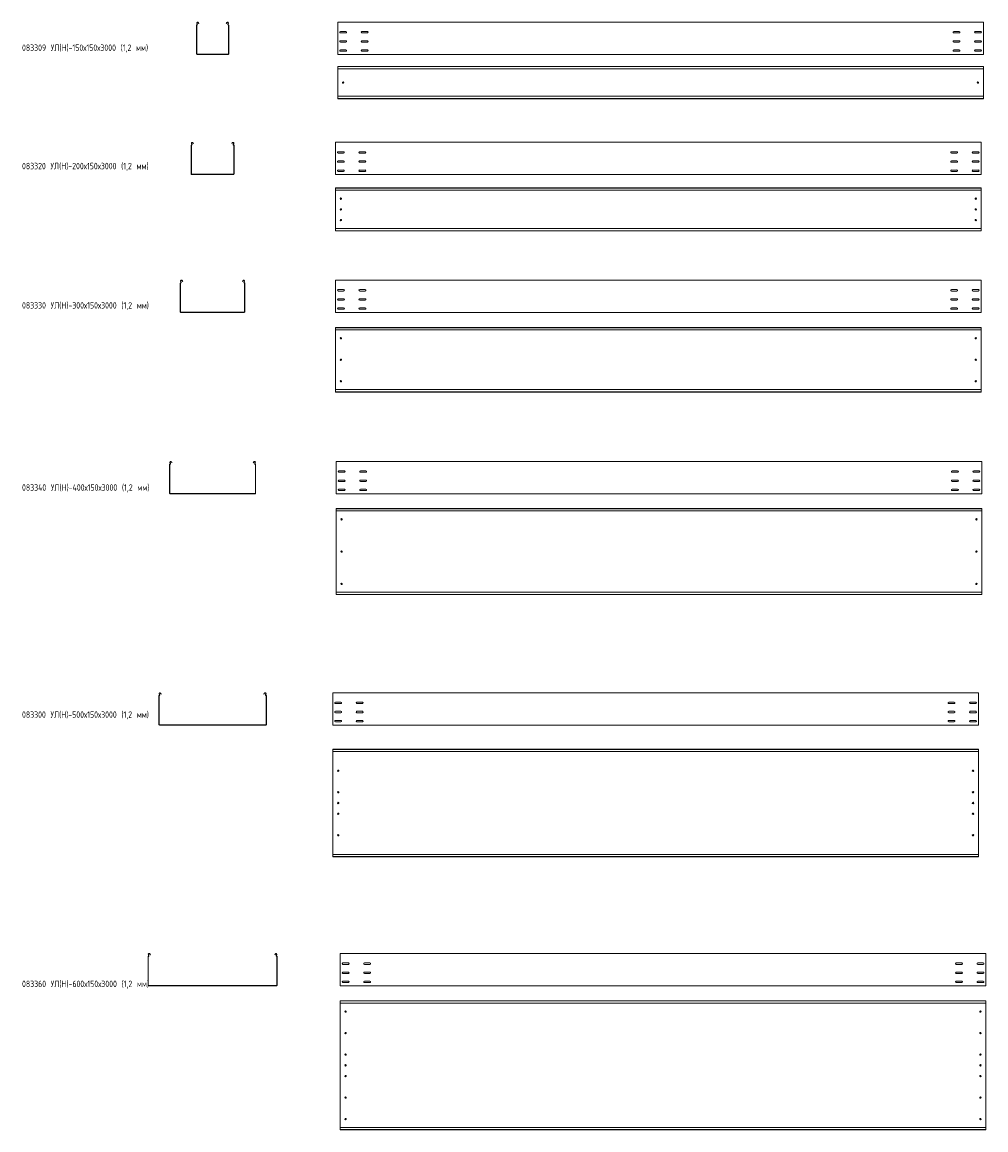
# Model space of a CAD drawing. Header units: millimetres. Extents: x -789 to 3689, y -6202 to -1054.
import ezdxf

# ---------------------------------------------------------------- set-up
doc = ezdxf.new("R2010")
doc.units = ezdxf.units.MM
doc.styles.add('SLDTEXTSTYLE0', font='TXT', dxfattribs={"width": 0.7, "bigfont": 'bigfont'})

msp = doc.modelspace()

# ---------------------------------------------------------------- linework, layer by layer
at = {"color": 7, "linetype": 'Continuous', "lineweight": 15}
for p, q in [((21.2, -1201.2), (21.2, -1068.2)), ((22.4, -1201.2), (22.4, -1068.2)), ((24, -1062.9), (22.7, -1060.5)), ((25, -1062.3), (23.8, -1059.9)), ((29.6, -1056.8), (31.3, -1060.1)), ((30.6, -1056.2), (32.4, -1059.5)), ((32.4, -1059.5), (31.3, -1060.1)), ((160, -1059.5), (161.7, -1056.2)), ((161, -1060.1), (160, -1059.5)), ((161, -1060.1), (162.8, -1056.8)), ((168.6, -1059.9), (167.3, -1062.3)), ((169.6, -1060.5), (168.4, -1062.9)), ((170, -1068.2), (170, -1201.2)), ((171.2, -1068.2), (171.2, -1201.2)), ((3677.8, -1053.9), (677.8, -1053.9)), ((677.8, -1060.5), (677.8, -1053.9)), ((677.8, -1062.9), (677.8, -1060.5)), ((677.8, -1066.4), (677.8, -1062.9)), ((677.8, -1068.2), (677.8, -1066.4)), ((677.8, -1201.2), (677.8, -1068.2)), ((3677.8, -1060.5), (3677.8, -1053.9)), ((3677.8, -1062.9), (3677.8, -1060.5)), ((3677.8, -1066.4), (3677.8, -1062.9)), ((3677.8, -1068.2), (3677.8, -1066.4)), ((3677.8, -1201.2), (3677.8, -1068.2)), ((715.6, -1097.6), (690.1, -1097.6)), ((690.1, -1104.1), (715.6, -1104.1)), ((815.6, -1097.6), (790.1, -1097.6)), ((790.1, -1104.1), (815.6, -1104.1)), ((3540.1, -1097.6), (3565.6, -1097.6)), ((3565.6, -1104.1), (3540.1, -1104.1)), ((3640.1, -1097.6), (3665.6, -1097.6)), ((3665.6, -1104.1), (3640.1, -1104.1)), ((715.6, -1140.1), (690.1, -1140.1)), ((690.1, -1146.6), (715.6, -1146.6)), ((715.6, -1182.6), (690.1, -1182.6)), ((815.6, -1140.1), (790.1, -1140.1)), ((790.1, -1146.6), (815.6, -1146.6)), ((815.6, -1182.6), (790.1, -1182.6)), ((3540.1, -1140.1), (3565.6, -1140.1)), ((3565.6, -1146.6), (3540.1, -1146.6)), ((3540.1, -1182.6), (3565.6, -1182.6)), ((3640.1, -1140.1), (3665.6, -1140.1)), ((3665.6, -1146.6), (3640.1, -1146.6)), ((3640.1, -1182.6), (3665.6, -1182.6)), ((168.5, -1202.7), (23.9, -1202.7)), ((168.5, -1203.9), (23.9, -1203.9)), ((677.8, -1203.9), (677.8, -1201.2)), ((3677.8, -1203.9), (677.8, -1203.9)), ((690.1, -1189.1), (715.6, -1189.1)), ((790.1, -1189.1), (815.6, -1189.1)), ((3565.6, -1189.1), (3540.1, -1189.1)), ((3665.6, -1189.1), (3640.1, -1189.1)), ((3677.8, -1203.9), (3677.8, -1201.2)), ((3677.8, -1259.6), (677.8, -1259.6)), ((677.8, -1260.6), (677.8, -1259.6)), ((3677.8, -1260.6), (677.8, -1260.6)), ((677.8, -1269.1), (677.8, -1260.6)), ((677.8, -1270.8), (677.8, -1269.1)), ((3677.8, -1270.8), (677.8, -1270.8)), ((677.8, -1270.8), (677.8, -1398.4)), ((3677.8, -1260.6), (3677.8, -1259.6)), ((3677.8, -1269.1), (3677.8, -1260.6)), ((3677.8, -1270.8), (3677.8, -1269.1)), ((3677.8, -1270.8), (3677.8, -1398.4)), ((3677.8, -1398.4), (677.8, -1398.4)), ((677.8, -1400.1), (677.8, -1398.4)), ((677.8, -1408.6), (677.8, -1400.1)), ((677.8, -1408.6), (3677.8, -1408.6)), ((677.8, -1409.6), (677.8, -1408.6)), ((3677.8, -1409.6), (677.8, -1409.6)), ((3677.8, -1400.1), (3677.8, -1398.4)), ((3677.8, -1408.6), (3677.8, -1400.1)), ((3677.8, -1409.6), (3677.8, -1408.6)), ((-3.8, -1759.6), (-3.8, -1626.7)), ((-2.6, -1759.6), (-2.6, -1626.7)), ((-1, -1621.3), (-2.3, -1619)), ((0, -1620.8), (-1.2, -1618.4)), ((4.6, -1615.3), (4.9, -1615.9)), ((4.9, -1615.9), (6, -1615.3)), ((6.3, -1618.6), (4.9, -1615.9)), ((5.6, -1614.7), (6, -1615.3)), ((6, -1615.3), (7.4, -1618)), ((7.4, -1618), (6.3, -1618.6)), ((185, -1618), (186.4, -1615.3)), ((186, -1618.6), (185, -1618)), ((187.4, -1615.9), (186, -1618.6)), ((186.4, -1615.3), (186.7, -1614.7)), ((186.4, -1615.3), (187.4, -1615.9)), ((187.4, -1615.9), (187.8, -1615.3)), ((193.6, -1618.4), (192.3, -1620.8)), ((194.6, -1619), (193.4, -1621.3)), ((195, -1626.7), (195, -1759.6)), ((196.2, -1626.7), (196.2, -1759.6)), ((3667.4, -1612.3), (667.4, -1612.3)), ((667.4, -1619), (667.4, -1612.3)), ((667.4, -1621.3), (667.4, -1619)), ((667.4, -1624.9), (667.4, -1621.3)), ((667.4, -1626.7), (667.4, -1624.9)), ((667.4, -1759.6), (667.4, -1626.7)), ((3667.4, -1619), (3667.4, -1612.3)), ((3667.4, -1621.3), (3667.4, -1619)), ((3667.4, -1624.9), (3667.4, -1621.3)), ((3667.4, -1626.7), (3667.4, -1624.9)), ((3667.4, -1759.6), (3667.4, -1626.7)), ((705.1, -1656.1), (679.6, -1656.1)), ((679.6, -1662.6), (705.1, -1662.6)), ((705.1, -1698.6), (679.6, -1698.6)), ((805.1, -1656.1), (779.6, -1656.1)), ((779.6, -1662.6), (805.1, -1662.6)), ((805.1, -1698.6), (779.6, -1698.6)), ((3529.6, -1656.1), (3555.1, -1656.1)), ((3555.1, -1662.6), (3529.6, -1662.6)), ((3529.6, -1698.6), (3555.1, -1698.6)), ((3629.6, -1656.1), (3655.1, -1656.1)), ((3655.1, -1662.6), (3629.6, -1662.6)), ((3629.6, -1698.6), (3655.1, -1698.6)), ((679.6, -1705.1), (705.1, -1705.1)), ((705.1, -1741.1), (679.6, -1741.1)), ((679.6, -1747.6), (705.1, -1747.6)), ((779.6, -1705.1), (805.1, -1705.1)), ((805.1, -1741.1), (779.6, -1741.1)), ((779.6, -1747.6), (805.1, -1747.6)), ((3555.1, -1705.1), (3529.6, -1705.1)), ((3529.6, -1741.1), (3555.1, -1741.1)), ((3555.1, -1747.6), (3529.6, -1747.6)), ((3655.1, -1705.1), (3629.6, -1705.1)), ((3629.6, -1741.1), (3655.1, -1741.1)), ((3655.1, -1747.6), (3629.6, -1747.6)), ((193.5, -1761.1), (-1.1, -1761.1)), ((193.5, -1762.3), (-1.1, -1762.3)), ((667.4, -1762.3), (667.4, -1759.6)), ((3667.4, -1762.3), (667.4, -1762.3)), ((3667.4, -1762.3), (3667.4, -1759.6)), ((3667.4, -1824.2), (667.4, -1824.2)), ((667.4, -1825.2), (667.4, -1824.2)), ((3667.4, -1825.2), (667.4, -1825.2)), ((667.4, -1833.6), (667.4, -1825.2)), ((667.4, -1834), (667.4, -1833.6)), ((667.4, -1834), (670.4, -1835.4)), ((667.4, -1834), (667.4, -2014.4)), ((3664.4, -1835.4), (670.4, -1835.4)), ((3664.4, -1835.4), (3667.4, -1834)), ((3667.4, -1825.2), (3667.4, -1824.2)), ((3667.4, -1833.6), (3667.4, -1825.2)), ((3667.4, -1834), (3667.4, -1833.6)), ((3667.4, -1834), (3667.4, -2014.4)), ((670.4, -2013), (667.4, -2014.4)), ((667.4, -2014.7), (667.4, -2014.4)), ((667.4, -2023.2), (667.4, -2014.7)), ((667.4, -2023.2), (3667.4, -2023.2)), ((667.4, -2024.2), (667.4, -2023.2)), ((3667.4, -2024.2), (667.4, -2024.2)), ((3664.4, -2013), (670.4, -2013)), ((3667.4, -2014.4), (3664.4, -2013)), ((3667.4, -2014.7), (3667.4, -2014.4)), ((3667.4, -2023.2), (3667.4, -2014.7)), ((3667.4, -2024.2), (3667.4, -2023.2)), ((-51, -2262.2), (-52.3, -2259.8)), ((-50, -2261.7), (-51.2, -2259.3)), ((-45.4, -2256.2), (-45.1, -2256.8)), ((-45.1, -2256.8), (-44, -2256.2)), ((-43.7, -2259.4), (-45.1, -2256.8)), ((-44.4, -2255.6), (-44, -2256.2)), ((-44, -2256.2), (-42.6, -2258.9)), ((-42.6, -2258.9), (-43.7, -2259.4)), ((235, -2258.9), (236.4, -2256.2)), ((236, -2259.4), (235, -2258.9)), ((237.4, -2256.8), (236, -2259.4)), ((236.4, -2256.2), (236.7, -2255.6)), ((236.4, -2256.2), (237.4, -2256.8)), ((237.4, -2256.8), (237.8, -2256.2)), ((243.6, -2259.3), (242.3, -2261.7)), ((244.6, -2259.8), (243.4, -2262.2)), ((3667.5, -2253.2), (667.5, -2253.2)), ((667.5, -2259.8), (667.5, -2253.2)), ((667.5, -2262.2), (667.5, -2259.8)), ((667.5, -2265.8), (667.5, -2262.2)), ((3667.5, -2259.8), (3667.5, -2253.2)), ((3667.5, -2262.2), (3667.5, -2259.8)), ((3667.5, -2265.8), (3667.5, -2262.2)), ((-53.8, -2400.5), (-53.8, -2267.5)), ((-52.6, -2400.5), (-52.6, -2267.5)), ((245, -2267.5), (245, -2400.5)), ((246.2, -2267.5), (246.2, -2400.5)), ((667.5, -2267.5), (667.5, -2265.8)), ((667.5, -2400.5), (667.5, -2267.5)), ((705.2, -2297), (679.7, -2297)), ((679.7, -2303.5), (705.2, -2303.5)), ((805.2, -2297), (779.7, -2297)), ((779.7, -2303.5), (805.2, -2303.5)), ((3529.7, -2297), (3555.2, -2297)), ((3555.2, -2303.5), (3529.7, -2303.5)), ((3629.7, -2297), (3655.2, -2297)), ((3655.2, -2303.5), (3629.7, -2303.5)), ((3667.5, -2267.5), (3667.5, -2265.8)), ((3667.5, -2400.5), (3667.5, -2267.5)), ((705.2, -2339.5), (679.7, -2339.5)), ((679.7, -2346), (705.2, -2346)), ((805.2, -2339.5), (779.7, -2339.5)), ((779.7, -2346), (805.2, -2346)), ((3529.7, -2339.5), (3555.2, -2339.5)), ((3555.2, -2346), (3529.7, -2346)), ((3629.7, -2339.5), (3655.2, -2339.5)), ((3655.2, -2346), (3629.7, -2346)), ((243.5, -2402), (-51.1, -2402)), ((243.5, -2403.2), (-51.1, -2403.2)), ((667.5, -2403.2), (667.5, -2400.5)), ((3667.5, -2403.2), (667.5, -2403.2)), ((705.2, -2382), (679.7, -2382)), ((679.7, -2388.5), (705.2, -2388.5)), ((805.2, -2382), (779.7, -2382)), ((779.7, -2388.5), (805.2, -2388.5)), ((3529.7, -2382), (3555.2, -2382)), ((3555.2, -2388.5), (3529.7, -2388.5)), ((3629.7, -2382), (3655.2, -2382)), ((3655.2, -2388.5), (3629.7, -2388.5)), ((3667.5, -2403.2), (3667.5, -2400.5)), ((3667.5, -2473), (667.5, -2473)), ((667.5, -2474), (667.5, -2473)), ((3667.5, -2474), (667.5, -2474)), ((667.5, -2482.5), (667.5, -2474)), ((667.5, -2482.8), (667.5, -2482.5)), ((667.5, -2482.8), (670.5, -2484.2)), ((667.5, -2482.8), (667.5, -2763.2)), ((3664.5, -2484.2), (670.5, -2484.2)), ((3664.5, -2484.2), (3667.5, -2482.8)), ((3667.5, -2474), (3667.5, -2473)), ((3667.5, -2482.5), (3667.5, -2474)), ((3667.5, -2482.8), (3667.5, -2482.5)), ((3667.5, -2482.8), (3667.5, -2763.2)), ((670.5, -2761.8), (667.5, -2763.2)), ((667.5, -2763.6), (667.5, -2763.2)), ((667.5, -2772), (667.5, -2763.6)), ((667.5, -2772), (3667.5, -2772)), ((667.5, -2773), (667.5, -2772)), ((3667.5, -2773), (667.5, -2773)), ((3664.5, -2761.8), (670.5, -2761.8)), ((3667.5, -2763.2), (3664.5, -2761.8)), ((3667.5, -2763.6), (3667.5, -2763.2)), ((3667.5, -2772), (3667.5, -2763.6)), ((3667.5, -2773), (3667.5, -2772)), ((-103.8, -3243.3), (-103.8, -3110.3)), ((-102.6, -3243.3), (-102.6, -3110.3)), ((-101, -3105), (-102.3, -3102.6)), ((-100, -3104.4), (-101.2, -3102)), ((-95.4, -3098.9), (-95.1, -3099.6)), ((-95.1, -3099.6), (-94, -3099)), ((-93.7, -3102.2), (-95.1, -3099.6)), ((-94.4, -3098.4), (-94, -3099)), ((-94, -3099), (-92.6, -3101.6)), ((-92.6, -3101.6), (-93.7, -3102.2)), ((285, -3101.6), (286.4, -3099)), ((286, -3102.2), (285, -3101.6)), ((287.4, -3099.6), (286, -3102.2)), ((286.4, -3099), (286.7, -3098.4)), ((286.4, -3099), (287.4, -3099.6)), ((287.4, -3099.6), (287.8, -3098.9)), ((293.6, -3102), (292.3, -3104.4)), ((294.6, -3102.6), (293.4, -3105)), ((295, -3110.3), (295, -3243.3)), ((296.2, -3110.3), (296.2, -3243.3)), ((3670.6, -3096), (670.6, -3096)), ((670.6, -3102.6), (670.6, -3096)), ((670.6, -3105), (670.6, -3102.6)), ((670.6, -3108.6), (670.6, -3105)), ((670.6, -3110.3), (670.6, -3108.6)), ((670.6, -3243.3), (670.6, -3110.3)), ((708.4, -3139.7), (682.9, -3139.7)), ((808.4, -3139.7), (782.9, -3139.7)), ((3532.9, -3139.7), (3558.4, -3139.7)), ((3632.9, -3139.7), (3658.4, -3139.7)), ((3670.6, -3102.6), (3670.6, -3096)), ((3670.6, -3105), (3670.6, -3102.6)), ((3670.6, -3108.6), (3670.6, -3105)), ((3670.6, -3110.3), (3670.6, -3108.6)), ((3670.6, -3243.3), (3670.6, -3110.3)), ((682.9, -3146.2), (708.4, -3146.2)), ((708.4, -3182.2), (682.9, -3182.2)), ((682.9, -3188.7), (708.4, -3188.7)), ((782.9, -3146.2), (808.4, -3146.2)), ((808.4, -3182.2), (782.9, -3182.2)), ((782.9, -3188.7), (808.4, -3188.7)), ((3558.4, -3146.2), (3532.9, -3146.2)), ((3532.9, -3182.2), (3558.4, -3182.2)), ((3558.4, -3188.7), (3532.9, -3188.7)), ((3658.4, -3146.2), (3632.9, -3146.2)), ((3632.9, -3182.2), (3658.4, -3182.2)), ((3658.4, -3188.7), (3632.9, -3188.7)), ((670.6, -3246), (670.6, -3243.3)), ((708.4, -3224.7), (682.9, -3224.7)), ((682.9, -3231.2), (708.4, -3231.2)), ((808.4, -3224.7), (782.9, -3224.7)), ((782.9, -3231.2), (808.4, -3231.2)), ((3532.9, -3224.7), (3558.4, -3224.7)), ((3558.4, -3231.2), (3532.9, -3231.2)), ((3632.9, -3224.7), (3658.4, -3224.7)), ((3658.4, -3231.2), (3632.9, -3231.2)), ((3670.6, -3246), (3670.6, -3243.3)), ((293.5, -3244.8), (-101.1, -3244.8)), ((293.5, -3246), (-101.1, -3246)), ((3670.6, -3246), (670.6, -3246)), ((3670.6, -3314.7), (670.6, -3314.7)), ((670.6, -3315.7), (670.6, -3314.7)), ((3670.6, -3315.7), (670.6, -3315.7)), ((670.6, -3324.2), (670.6, -3315.7)), ((670.6, -3324.5), (670.6, -3324.2)), ((670.6, -3324.5), (673.6, -3325.9)), ((670.6, -3324.5), (670.6, -3704.9)), ((3667.6, -3325.9), (673.6, -3325.9)), ((3667.6, -3325.9), (3670.6, -3324.5)), ((3670.6, -3315.7), (3670.6, -3314.7)), ((3670.6, -3324.2), (3670.6, -3315.7)), ((3670.6, -3324.5), (3670.6, -3324.2)), ((3670.6, -3324.5), (3670.6, -3704.9)), ((673.6, -3703.5), (670.6, -3704.9)), ((670.6, -3705.3), (670.6, -3704.9)), ((670.6, -3713.7), (670.6, -3705.3)), ((3667.6, -3703.5), (673.6, -3703.5)), ((3670.6, -3704.9), (3667.6, -3703.5)), ((3670.6, -3705.3), (3670.6, -3704.9)), ((3670.6, -3713.7), (3670.6, -3705.3)), ((670.6, -3713.7), (3670.6, -3713.7)), ((670.6, -3714.7), (670.6, -3713.7)), ((3670.6, -3714.7), (670.6, -3714.7)), ((3670.6, -3714.7), (3670.6, -3713.7)), ((-153.8, -4318.1), (-153.8, -4185.1)), ((-152.6, -4318.1), (-152.6, -4185.1)), ((-151, -4179.8), (-152.3, -4177.4)), ((-150, -4179.2), (-151.2, -4176.8)), ((-145.4, -4173.7), (-145.1, -4174.4)), ((-145.1, -4174.4), (-144, -4173.8)), ((-143.7, -4177), (-145.1, -4174.4)), ((-144.4, -4173.2), (-144, -4173.8)), ((-144, -4173.8), (-142.6, -4176.4)), ((-142.6, -4176.4), (-143.7, -4177)), ((335, -4176.4), (336.4, -4173.8)), ((336, -4177), (335, -4176.4)), ((337.4, -4174.4), (336, -4177)), ((336.4, -4173.8), (336.7, -4173.2)), ((336.4, -4173.8), (337.4, -4174.4)), ((337.4, -4174.4), (337.8, -4173.7)), ((343.6, -4176.8), (342.3, -4179.2)), ((344.6, -4177.4), (343.4, -4179.8)), ((345, -4185.1), (345, -4318.1)), ((346.2, -4185.1), (346.2, -4318.1)), ((3654.8, -4170.8), (654.8, -4170.8)), ((654.8, -4177.4), (654.8, -4170.8)), ((654.8, -4179.8), (654.8, -4177.4)), ((654.8, -4183.4), (654.8, -4179.8)), ((654.8, -4185.1), (654.8, -4183.4)), ((654.8, -4318.1), (654.8, -4185.1)), ((692.5, -4214.5), (667, -4214.5)), ((667, -4221), (692.5, -4221)), ((792.5, -4214.5), (767, -4214.5)), ((767, -4221), (792.5, -4221)), ((3517, -4214.5), (3542.5, -4214.5)), ((3542.5, -4221), (3517, -4221)), ((3617, -4214.5), (3642.5, -4214.5)), ((3642.5, -4221), (3617, -4221)), ((3654.8, -4177.4), (3654.8, -4170.8)), ((3654.8, -4179.8), (3654.8, -4177.4)), ((3654.8, -4183.4), (3654.8, -4179.8)), ((3654.8, -4185.1), (3654.8, -4183.4)), ((3654.8, -4318.1), (3654.8, -4185.1)), ((692.5, -4257), (667, -4257)), ((667, -4263.5), (692.5, -4263.5)), ((792.5, -4257), (767, -4257)), ((767, -4263.5), (792.5, -4263.5)), ((3517, -4257), (3542.5, -4257)), ((3542.5, -4263.5), (3517, -4263.5)), ((3617, -4257), (3642.5, -4257)), ((3642.5, -4263.5), (3617, -4263.5)), ((343.5, -4319.6), (-151.1, -4319.6)), ((343.5, -4320.8), (-151.1, -4320.8)), ((654.8, -4320.8), (654.8, -4318.1)), ((3654.8, -4320.8), (654.8, -4320.8)), ((692.5, -4299.5), (667, -4299.5)), ((667, -4306), (692.5, -4306)), ((792.5, -4299.5), (767, -4299.5)), ((767, -4306), (792.5, -4306)), ((3517, -4299.5), (3542.5, -4299.5)), ((3542.5, -4306), (3517, -4306)), ((3617, -4299.5), (3642.5, -4299.5)), ((3642.5, -4306), (3617, -4306)), ((3654.8, -4320.8), (3654.8, -4318.1)), ((3654.8, -4433.3), (654.8, -4433.3)), ((654.8, -4434.3), (654.8, -4433.3)), ((3654.8, -4434.3), (654.8, -4434.3)), ((654.8, -4442.8), (654.8, -4434.3)), ((654.8, -4443.1), (654.8, -4442.8)), ((654.8, -4443.1), (657.8, -4444.5)), ((654.8, -4443.1), (654.8, -4923.5)), ((3651.8, -4444.5), (657.8, -4444.5)), ((3651.8, -4444.5), (3654.8, -4443.1)), ((3654.8, -4434.3), (3654.8, -4433.3)), ((3654.8, -4442.8), (3654.8, -4434.3)), ((3654.8, -4443.1), (3654.8, -4442.8)), ((3654.8, -4443.1), (3654.8, -4923.5)), ((657.8, -4922.1), (654.8, -4923.5)), ((654.8, -4923.8), (654.8, -4923.5)), ((654.8, -4932.3), (654.8, -4923.8)), ((654.8, -4932.3), (3654.8, -4932.3)), ((654.8, -4933.3), (654.8, -4932.3)), ((3654.8, -4933.3), (654.8, -4933.3)), ((3651.8, -4922.1), (657.8, -4922.1)), ((3654.8, -4923.5), (3651.8, -4922.1)), ((3654.8, -4923.8), (3654.8, -4923.5)), ((3654.8, -4932.3), (3654.8, -4923.8)), ((3654.8, -4933.3), (3654.8, -4932.3)), ((-203.8, -5530.3), (-203.8, -5397.3)), ((-202.6, -5530.3), (-202.6, -5397.3)), ((-201, -5392), (-202.3, -5389.7)), ((-200, -5391.5), (-201.2, -5389.1)), ((-195.4, -5386), (-193.7, -5389.3)), ((-194.4, -5385.4), (-192.6, -5388.7)), ((-192.6, -5388.7), (-193.7, -5389.3)), ((385, -5388.7), (386.7, -5385.4)), ((386, -5389.3), (385, -5388.7)), ((386, -5389.3), (387.8, -5386)), ((393.6, -5389.1), (392.3, -5391.5)), ((394.6, -5389.7), (393.4, -5392)), ((395, -5397.3), (395, -5530.3)), ((396.2, -5397.3), (396.2, -5530.3)), ((3689.4, -5383), (689.4, -5383)), ((689.4, -5389.7), (689.4, -5383)), ((689.4, -5392), (689.4, -5389.7)), ((689.4, -5395.6), (689.4, -5392)), ((689.4, -5397.3), (689.4, -5395.6)), ((689.4, -5530.3), (689.4, -5397.3)), ((3689.4, -5389.7), (3689.4, -5383)), ((3689.4, -5392), (3689.4, -5389.7)), ((3689.4, -5395.6), (3689.4, -5392)), ((3689.4, -5397.3), (3689.4, -5395.6)), ((3689.4, -5530.3), (3689.4, -5397.3)), ((727.2, -5426.8), (701.7, -5426.8)), ((701.7, -5433.3), (727.2, -5433.3)), ((827.2, -5426.8), (801.7, -5426.8)), ((801.7, -5433.3), (827.2, -5433.3)), ((3551.7, -5426.8), (3577.2, -5426.8)), ((3577.2, -5433.3), (3551.7, -5433.3)), ((3651.7, -5426.8), (3677.2, -5426.8)), ((3677.2, -5433.3), (3651.7, -5433.3)), ((727.2, -5469.3), (701.7, -5469.3)), ((701.7, -5475.8), (727.2, -5475.8)), ((827.2, -5469.3), (801.7, -5469.3)), ((801.7, -5475.8), (827.2, -5475.8)), ((3551.7, -5469.3), (3577.2, -5469.3)), ((3577.2, -5475.8), (3551.7, -5475.8)), ((3651.7, -5469.3), (3677.2, -5469.3)), ((3677.2, -5475.8), (3651.7, -5475.8)), ((393.5, -5531.8), (-201.1, -5531.8)), ((393.5, -5533), (-201.1, -5533)), ((689.4, -5533), (689.4, -5530.3)), ((3689.4, -5533), (689.4, -5533)), ((727.2, -5511.8), (701.7, -5511.8)), ((701.7, -5518.3), (727.2, -5518.3)), ((827.2, -5511.8), (801.7, -5511.8)), ((801.7, -5518.3), (827.2, -5518.3)), ((3551.7, -5511.8), (3577.2, -5511.8)), ((3577.2, -5518.3), (3551.7, -5518.3)), ((3651.7, -5511.8), (3677.2, -5511.8)), ((3677.2, -5518.3), (3651.7, -5518.3)), ((3689.4, -5533), (3689.4, -5530.3)), ((3689.4, -5602.5), (689.4, -5602.5)), ((689.4, -5603.5), (689.4, -5602.5)), ((3689.4, -5603.5), (689.4, -5603.5)), ((689.4, -5611.9), (689.4, -5603.5)), ((689.4, -5613.7), (689.4, -5611.9)), ((3689.4, -5603.5), (3689.4, -5602.5)), ((3689.4, -5611.9), (3689.4, -5603.5)), ((3689.4, -5613.7), (3689.4, -5611.9)), ((3689.4, -5613.7), (689.4, -5613.7)), ((689.4, -5613.7), (689.4, -6191.3)), ((3689.4, -5613.7), (3689.4, -6191.3)), ((3689.4, -6191.3), (689.4, -6191.3)), ((689.4, -6193), (689.4, -6191.3)), ((689.4, -6201.5), (689.4, -6193)), ((689.4, -6201.5), (3689.4, -6201.5)), ((689.4, -6202.5), (689.4, -6201.5)), ((3689.4, -6202.5), (689.4, -6202.5)), ((3689.4, -6193), (3689.4, -6191.3)), ((3689.4, -6201.5), (3689.4, -6193)), ((3689.4, -6202.5), (3689.4, -6201.5))]:
    msp.add_line(p, q, dxfattribs=at)
for centre in [(702.8, -1334.6), (3652.8, -1334.6), (692.4, -1874.2), (3642.4, -1874.2), (692.4, -1924.2), (3642.4, -1924.2), (692.4, -1974.2), (3642.4, -1974.2), (692.5, -2523), (3642.5, -2523), (692.5, -2623), (3642.5, -2623), (692.5, -2723), (3642.5, -2723), (695.6, -3364.7), (3645.6, -3364.7), (695.6, -3514.7), (3645.6, -3514.7), (695.6, -3664.7), (3645.6, -3664.7), (679.8, -4533.3), (3629.8, -4533.3), (679.8, -4633.3), (3629.8, -4633.3), (679.8, -4683.3), (3629.8, -4683.3), (679.8, -4733.3), (3629.8, -4733.3), (679.8, -4833.3), (3629.8, -4833.3), (714.4, -5652.5), (3664.4, -5652.5), (714.4, -5752.5), (3664.4, -5752.5), (714.4, -5852.5), (3664.4, -5852.5), (714.4, -5902.5), (3664.4, -5902.5), (714.4, -5952.5), (3664.4, -5952.5), (714.4, -6052.5), (3664.4, -6052.5), (714.4, -6152.5), (3664.4, -6152.5)]:
    msp.add_circle(centre, 3.25, dxfattribs=at)
for centre, radius, start, end in [((23, -1068.2), 1.8, 106.2863, 180), ((26.7, -1058.4), 4.5, 28.0725, 208.0725), ((23, -1068.2), 0.6, 106.2863, 180), ((21.8, -1064), 2.5, 286.2863, 28.0725), ((21.8, -1064), 3.7, 286.2863, 28.0725), ((26.7, -1058.4), 3.3, 28.0725, 208.0725), ((165.7, -1058.4), 4.5, 331.9275, 151.9275), ((165.7, -1058.4), 3.3, 331.9275, 151.9275), ((170.6, -1064), 3.7, 151.9275, 253.7137), ((170.6, -1064), 2.5, 151.9275, 253.7137), ((169.4, -1068.2), 0.6, 0, 73.7137), ((169.4, -1068.2), 1.8, 0, 73.7137), ((690.1, -1100.9), 3.25, 90, 270), ((715.6, -1100.9), 3.25, 270, 90), ((790.1, -1100.9), 3.25, 90, 270), ((815.6, -1100.9), 3.25, 270, 90), ((3540.1, -1100.9), 3.25, 90, 270), ((3565.6, -1100.9), 3.25, 270, 90), ((3640.1, -1100.9), 3.25, 90, 270), ((3665.6, -1100.9), 3.25, 270, 90), ((690.1, -1143.4), 3.25, 90, 270), ((690.1, -1185.9), 3.25, 90, 270), ((715.6, -1143.4), 3.25, 270, 90), ((715.6, -1185.9), 3.25, 270, 90), ((790.1, -1143.4), 3.25, 90, 270), ((790.1, -1185.9), 3.25, 90, 270), ((815.6, -1143.4), 3.25, 270, 90), ((815.6, -1185.9), 3.25, 270, 90), ((3540.1, -1143.4), 3.25, 90, 270), ((3540.1, -1185.9), 3.25, 90, 270), ((3565.6, -1143.4), 3.25, 270, 90), ((3565.6, -1185.9), 3.25, 270, 90), ((3640.1, -1143.4), 3.25, 90, 270), ((3640.1, -1185.9), 3.25, 90, 270), ((3665.6, -1143.4), 3.25, 270, 90), ((3665.6, -1185.9), 3.25, 270, 90), ((23.9, -1201.2), 2.7, 180, 270), ((23.9, -1201.2), 1.5, 180, 270), ((168.5, -1201.2), 2.7, 270, 0), ((168.5, -1201.2), 1.5, 270, 0), ((-2, -1626.7), 1.8, 106.2863, 180), ((1.7, -1616.8), 4.5, 28.0725, 208.0725), ((-2, -1626.7), 0.6, 106.2863, 180), ((-3.2, -1622.5), 2.5, 286.2863, 28.0725), ((-3.2, -1622.5), 3.7, 286.2863, 28.0725), ((1.7, -1616.8), 3.3, 28.0725, 208.0725), ((190.7, -1616.8), 4.5, 331.9275, 151.9275), ((190.7, -1616.8), 3.3, 331.9275, 151.9275), ((195.6, -1622.5), 3.7, 151.9275, 253.7137), ((195.6, -1622.5), 2.5, 151.9275, 253.7137), ((194.4, -1626.7), 0.6, 0, 73.7137), ((194.4, -1626.7), 1.8, 0, 73.7137), ((679.6, -1659.3), 3.25, 90, 270), ((679.6, -1701.8), 3.25, 90, 270), ((705.1, -1659.3), 3.25, 270, 90), ((705.1, -1701.8), 3.25, 270, 90), ((779.6, -1659.3), 3.25, 90, 270), ((779.6, -1701.8), 3.25, 90, 270), ((805.1, -1659.3), 3.25, 270, 90), ((805.1, -1701.8), 3.25, 270, 90), ((3529.6, -1659.3), 3.25, 90, 270), ((3529.6, -1701.8), 3.25, 90, 270), ((3555.1, -1659.3), 3.25, 270, 90), ((3555.1, -1701.8), 3.25, 270, 90), ((3629.6, -1659.3), 3.25, 90, 270), ((3629.6, -1701.8), 3.25, 90, 270), ((3655.1, -1659.3), 3.25, 270, 90), ((3655.1, -1701.8), 3.25, 270, 90), ((679.6, -1744.3), 3.25, 90, 270), ((705.1, -1744.3), 3.25, 270, 90), ((779.6, -1744.3), 3.25, 90, 270), ((805.1, -1744.3), 3.25, 270, 90), ((3529.6, -1744.3), 3.25, 90, 270), ((3555.1, -1744.3), 3.25, 270, 90), ((3629.6, -1744.3), 3.25, 90, 270), ((3655.1, -1744.3), 3.25, 270, 90), ((-1.1, -1759.6), 2.7, 180, 270), ((-1.1, -1759.6), 1.5, 180, 270), ((193.5, -1759.6), 1.5, 270, 0), ((193.5, -1759.6), 2.7, 270, 0), ((-48.3, -2257.7), 4.5, 28.0725, 208.0725), ((-53.2, -2263.4), 2.5, 286.2863, 28.0725), ((-53.2, -2263.4), 3.7, 286.2863, 28.0725), ((-48.3, -2257.7), 3.3, 28.0725, 208.0725), ((240.7, -2257.7), 4.5, 331.9275, 151.9275), ((240.7, -2257.7), 3.3, 331.9275, 151.9275), ((245.6, -2263.4), 3.7, 151.9275, 253.7137), ((245.6, -2263.4), 2.5, 151.9275, 253.7137), ((-52, -2267.5), 1.8, 106.2863, 180), ((-52, -2267.5), 0.6, 106.2863, 180), ((244.4, -2267.5), 0.6, 0, 73.7137), ((244.4, -2267.5), 1.8, 0, 73.7137), ((679.7, -2300.2), 3.25, 90, 270), ((705.2, -2300.2), 3.25, 270, 90), ((779.7, -2300.2), 3.25, 90, 270), ((805.2, -2300.2), 3.25, 270, 90), ((3529.7, -2300.2), 3.25, 90, 270), ((3555.2, -2300.2), 3.25, 270, 90), ((3629.7, -2300.2), 3.25, 90, 270), ((3655.2, -2300.2), 3.25, 270, 90), ((679.7, -2342.7), 3.25, 90, 270), ((705.2, -2342.7), 3.25, 270, 90), ((779.7, -2342.7), 3.25, 90, 270), ((805.2, -2342.7), 3.25, 270, 90), ((3529.7, -2342.7), 3.25, 90, 270), ((3555.2, -2342.7), 3.25, 270, 90), ((3629.7, -2342.7), 3.25, 90, 270), ((3655.2, -2342.7), 3.25, 270, 90), ((-51.1, -2400.5), 2.7, 180, 270), ((-51.1, -2400.5), 1.5, 180, 270), ((243.5, -2400.5), 1.5, 270, 0), ((243.5, -2400.5), 2.7, 270, 0), ((679.7, -2385.2), 3.25, 90, 270), ((705.2, -2385.2), 3.25, 270, 90), ((779.7, -2385.2), 3.25, 90, 270), ((805.2, -2385.2), 3.25, 270, 90), ((3529.7, -2385.2), 3.25, 90, 270), ((3555.2, -2385.2), 3.25, 270, 90), ((3629.7, -2385.2), 3.25, 90, 270), ((3655.2, -2385.2), 3.25, 270, 90), ((-102, -3110.3), 1.8, 106.2863, 180), ((-98.3, -3100.5), 4.5, 28.0725, 208.0725), ((-102, -3110.3), 0.6, 106.2863, 180), ((-103.2, -3106.2), 2.5, 286.2863, 28.0725), ((-103.2, -3106.2), 3.7, 286.2863, 28.0725), ((-98.3, -3100.5), 3.3, 28.0725, 208.0725), ((290.7, -3100.5), 4.5, 331.9275, 151.9275), ((290.7, -3100.5), 3.3, 331.9275, 151.9275), ((295.6, -3106.2), 3.7, 151.9275, 253.7137), ((295.6, -3106.2), 2.5, 151.9275, 253.7137), ((294.4, -3110.3), 0.6, 0, 73.7137), ((294.4, -3110.3), 1.8, 0, 73.7137), ((682.9, -3143), 3.25, 90, 270), ((708.4, -3143), 3.25, 270, 90), ((782.9, -3143), 3.25, 90, 270), ((808.4, -3143), 3.25, 270, 90), ((3532.9, -3143), 3.25, 90, 270), ((3558.4, -3143), 3.25, 270, 90), ((3632.9, -3143), 3.25, 90, 270), ((3658.4, -3143), 3.25, 270, 90), ((682.9, -3185.5), 3.25, 90, 270), ((708.4, -3185.5), 3.25, 270, 90), ((782.9, -3185.5), 3.25, 90, 270), ((808.4, -3185.5), 3.25, 270, 90), ((3532.9, -3185.5), 3.25, 90, 270), ((3558.4, -3185.5), 3.25, 270, 90), ((3632.9, -3185.5), 3.25, 90, 270), ((3658.4, -3185.5), 3.25, 270, 90), ((-101.1, -3243.3), 2.7, 180, 270), ((-101.1, -3243.3), 1.5, 180, 270), ((293.5, -3243.3), 1.5, 270, 0), ((293.5, -3243.3), 2.7, 270, 0), ((682.9, -3228), 3.25, 90, 270), ((708.4, -3228), 3.25, 270, 90), ((782.9, -3228), 3.25, 90, 270), ((808.4, -3228), 3.25, 270, 90), ((3532.9, -3228), 3.25, 90, 270), ((3558.4, -3228), 3.25, 270, 90), ((3632.9, -3228), 3.25, 90, 270), ((3658.4, -3228), 3.25, 270, 90), ((-152, -4185.1), 1.8, 106.2863, 180), ((-148.3, -4175.3), 4.5, 28.0725, 208.0725), ((-152, -4185.1), 0.6, 106.2863, 180), ((-153.2, -4181), 2.5, 286.2863, 28.0725), ((-153.2, -4181), 3.7, 286.2863, 28.0725), ((-148.3, -4175.3), 3.3, 28.0725, 208.0725), ((340.7, -4175.3), 4.5, 331.9275, 151.9275), ((340.7, -4175.3), 3.3, 331.9275, 151.9275), ((345.6, -4181), 3.7, 151.9275, 253.7137), ((345.6, -4181), 2.5, 151.9275, 253.7137), ((344.4, -4185.1), 0.6, 0, 73.7137), ((344.4, -4185.1), 1.8, 0, 73.7137), ((667, -4217.8), 3.25, 90, 270), ((692.5, -4217.8), 3.25, 270, 90), ((767, -4217.8), 3.25, 90, 270), ((792.5, -4217.8), 3.25, 270, 90), ((3517, -4217.8), 3.25, 90, 270), ((3542.5, -4217.8), 3.25, 270, 90), ((3617, -4217.8), 3.25, 90, 270), ((3642.5, -4217.8), 3.25, 270, 90), ((667, -4260.3), 3.25, 90, 270), ((692.5, -4260.3), 3.25, 270, 90), ((767, -4260.3), 3.25, 90, 270), ((792.5, -4260.3), 3.25, 270, 90), ((3517, -4260.3), 3.25, 90, 270), ((3542.5, -4260.3), 3.25, 270, 90), ((3617, -4260.3), 3.25, 90, 270), ((3642.5, -4260.3), 3.25, 270, 90), ((-151.1, -4318.1), 2.7, 180, 270), ((-151.1, -4318.1), 1.5, 180, 270), ((343.5, -4318.1), 2.7, 270, 0), ((343.5, -4318.1), 1.5, 270, 0), ((667, -4302.8), 3.25, 90, 270), ((692.5, -4302.8), 3.25, 270, 90), ((767, -4302.8), 3.25, 90, 270), ((792.5, -4302.8), 3.25, 270, 90), ((3517, -4302.8), 3.25, 90, 270), ((3542.5, -4302.8), 3.25, 270, 90), ((3617, -4302.8), 3.25, 90, 270), ((3642.5, -4302.8), 3.25, 270, 90), ((-202, -5397.3), 1.8, 106.2863, 180), ((-198.3, -5387.5), 4.5, 28.0725, 208.0725), ((-202, -5397.3), 0.6, 106.2863, 180), ((-203.2, -5393.2), 2.5, 286.2863, 28.0725), ((-203.2, -5393.2), 3.7, 286.2863, 28.0725), ((-198.3, -5387.5), 3.3, 28.0725, 208.0725), ((390.7, -5387.5), 4.5, 331.9275, 151.9275), ((390.7, -5387.5), 3.3, 331.9275, 151.9275), ((395.6, -5393.2), 3.7, 151.9275, 253.7137), ((395.6, -5393.2), 2.5, 151.9275, 253.7137), ((394.4, -5397.3), 0.6, 0, 73.7137), ((394.4, -5397.3), 1.8, 0, 73.7137), ((701.7, -5430), 3.25, 90, 270), ((727.2, -5430), 3.25, 270, 90), ((801.7, -5430), 3.25, 90, 270), ((827.2, -5430), 3.25, 270, 90), ((3551.7, -5430), 3.25, 90, 270), ((3577.2, -5430), 3.25, 270, 90), ((3651.7, -5430), 3.25, 90, 270), ((3677.2, -5430), 3.25, 270, 90), ((701.7, -5472.5), 3.25, 90, 270), ((727.2, -5472.5), 3.25, 270, 90), ((801.7, -5472.5), 3.25, 90, 270), ((827.2, -5472.5), 3.25, 270, 90), ((3551.7, -5472.5), 3.25, 90, 270), ((3577.2, -5472.5), 3.25, 270, 90), ((3651.7, -5472.5), 3.25, 90, 270), ((3677.2, -5472.5), 3.25, 270, 90), ((-201.1, -5530.3), 2.7, 180, 270), ((-201.1, -5530.3), 1.5, 180, 270), ((393.5, -5530.3), 2.7, 270, 0), ((393.5, -5530.3), 1.5, 270, 0), ((701.7, -5515), 3.25, 90, 270), ((727.2, -5515), 3.25, 270, 90), ((801.7, -5515), 3.25, 90, 270), ((827.2, -5515), 3.25, 270, 90), ((3551.7, -5515), 3.25, 90, 270), ((3577.2, -5515), 3.25, 270, 90), ((3651.7, -5515), 3.25, 90, 270), ((3677.2, -5515), 3.25, 270, 90)]:
    msp.add_arc(centre, radius, start, end, dxfattribs=at)

# ---------------------------------------------------------------- texts
at = {"color": 7, "linetype": 'Continuous', "lineweight": 0, "char_height": 30, "attachment_point": 1, "style": 'SLDTEXTSTYLE0'}
for s, insert in [('083309 \\M+18454\\M+1844C(\\M+1844E)-150\\M+18487150\\M+184873000 (1,2 \\M+1847D\\M+1847D)', (-789.4, -1157.6)), ('083320 \\M+18454\\M+1844C(\\M+1844E)-200\\M+18487150\\M+184873000 (1,2 \\M+1847D\\M+1847D)', (-789.4, -1707.7)), ('083330 \\M+18454\\M+1844C(\\M+1844E)-300\\M+18487150\\M+184873000 (1,2 \\M+1847D\\M+1847D)', (-789.4, -2355.2)), ('083340 \\M+18454\\M+1844C(\\M+1844E)-400\\M+18487150\\M+184873000 (1,2 \\M+1847D\\M+1847D)', (-789.4, -3201.9)), ('083300 \\M+18454\\M+1844C(\\M+1844E)-500\\M+18487150\\M+184873000 (1,2 \\M+1847D\\M+1847D)', (-789.4, -4257.5)), ('083360 \\M+18454\\M+1844C(\\M+1844E)-600\\M+18487150\\M+184873000 (1,2 \\M+1847D\\M+1847D)', (-789.4, -5509))]:
    msp.add_mtext(s, dxfattribs=dict(at, insert=insert))

doc.saveas('drawing.dxf')
